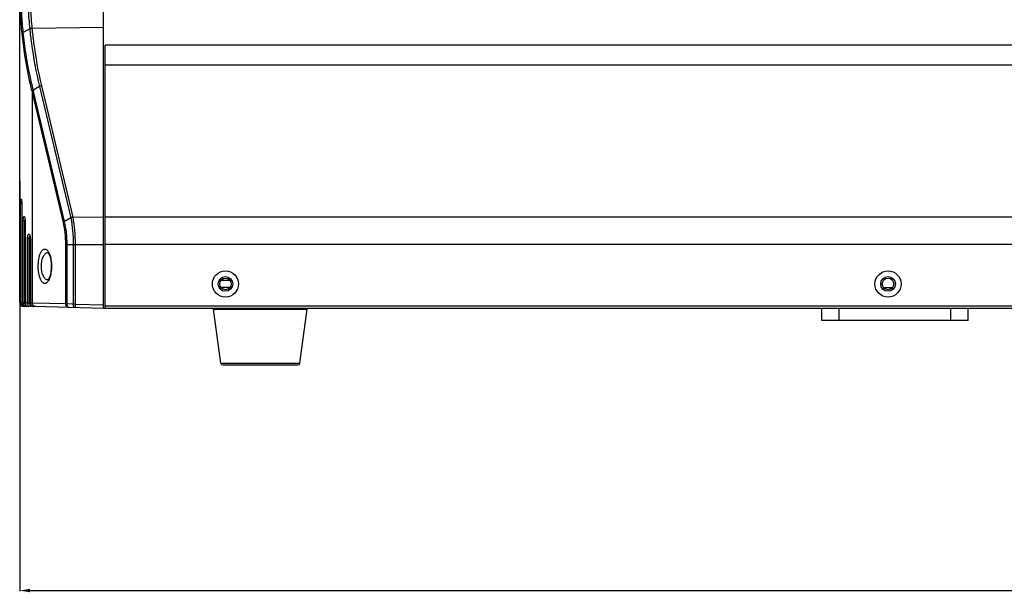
# Model space of a CAD drawing. Header units: millimetres. Extents: x 19192 to 20904, y 1507 to 2734.
# Tile 53 of 80: x 19237 to 19519, y 2315 to 2479. Entities that reach past the tile are written whole.
import ezdxf

# ---------------------------------------------------------------- set-up
doc = ezdxf.new("R2010")
doc.units = ezdxf.units.MM
doc.layers.add('02___PRT_ALL_AXES', color=7, linetype='Continuous')
doc.layers.add('粗实线', color=3, linetype='Continuous', lineweight=30)
doc.styles.get("Standard").update_dxf_attribs({"font": 'Arial Regular.ttf'})
doc.dimstyles.new('ISO-25', dxfattribs={"dimtxt": 15, "dimasz": 3, "dimexe": 0.2, "dimexo": 0, "dimgap": 2, "dimtad": 1, "dimdec": 1, "dimdsep": 46, "dimtxsty": 'Standard', "dimcen": 0, "dimadec": 0, "dimazin": 0, "dimtfac": 1, "dimtdec": 1, "dimtofl": 0, "dimtmove": 0, "dimatfit": 3, "dimfxl": 1, "dimarcsym": 0})

# ---------------------------------------------------------------- blocks, each defined once
blk = doc.blocks.new('*D69')
at = {"layer": 'Defpoints', "color": 0, "transparency": 16777216}
for p in [(19236.56, 2397.97), (20304.56, 2397.97), (20304.56, 2315.44)]:
    blk.add_point(p, dxfattribs=at)
at = {"layer": '粗实线', "color": 0, "lineweight": -2, "transparency": 16777216}
for p, q in [((19236.56, 2397.97), (19236.56, 2315.24)), ((20304.56, 2397.97), (20304.56, 2315.24)), ((19239.56, 2315.44), (20301.56, 2315.44))]:
    blk.add_line(p, q, dxfattribs=at)
at = {"layer": '粗实线', "color": 0, "transparency": 16777216}
for points in [[(19239.56, 2315.94), (19239.56, 2314.94), (19236.56, 2315.44)], [(20301.56, 2315.94), (20301.56, 2314.94), (20304.56, 2315.44)]]:
    blk.add_solid(points, dxfattribs=at)
at = {"layer": '粗实线', "color": 0, "transparency": 16777216, "insert": (19770.56, 2325.1), "char_height": 15, "attachment_point": 5}
blk.add_mtext('1068mm', dxfattribs=at)

msp = doc.modelspace()

# ---------------------------------------------------------------- linework, layer by layer
at = {"color": 7, "linetype": 'Continuous'}
for p, q in [((19260.56, 2396.37), (19260.56, 2588.53)), ((19236.56, 2431.45), (19236.56, 2553.82)), ((19239.43, 2476.51), (19237.58, 2475.5)), ((19239.43, 2476.51), (19239.43, 2476.48)), ((19260.56, 2476.94), (19240.07, 2476.66)), ((19240.07, 2476.69), (19240.07, 2476.66)), ((19261.06, 2396.37), (19261.06, 2471.87)), ((20280.06, 2471.87), (19261.06, 2471.87)), ((20280.06, 2466.14), (19261.06, 2466.14)), ((19242.23, 2459.99), (19240.46, 2458.97)), ((19242.23, 2459.99), (19251.2, 2422.33)), ((19242.79, 2460.19), (19251.77, 2422.52)), ((19240.21, 2397.88), (19240.21, 2458.25)), ((19249.09, 2420.99), (19240.21, 2458.25)), ((19249.43, 2421.31), (19240.56, 2458.57)), ((19236.56, 2432.37), (19236.56, 2431.45)), ((19236.56, 2431.45), (19236.56, 2397.97)), ((19236.64, 2431.45), (19236.56, 2431.45)), ((19236.64, 2397.97), (19236.64, 2431.45)), ((19236.64, 2431.45), (19236.65, 2431.45)), ((19236.65, 2397.97), (19236.65, 2431.45)), ((19236.83, 2397.96), (19236.83, 2426.45)), ((19236.83, 2426.45), (19237.14, 2426.45)), ((19237.14, 2426.45), (19237.14, 2397.96)), ((19237.14, 2426.45), (19237.14, 2397.96)), ((19251.77, 2422.52), (19251.78, 2422.48)), ((19251.78, 2422.48), (19260.56, 2422.6)), ((19237.57, 2397.95), (19237.57, 2421.45)), ((19238.13, 2421.45), (19237.57, 2421.45)), ((19238.06, 2422.13), (19238.09, 2421.9)), ((19238.06, 2397.95), (19238.06, 2421.45)), ((19238.09, 2421.9), (19238.11, 2421.61)), ((19238.11, 2421.61), (19238.11, 2421.45)), ((19238.11, 2421.45), (19238.11, 2397.93)), ((19238.13, 2421.45), (19238.13, 2397.93)), ((19251.2, 2422.33), (19249.43, 2421.31)), ((19251.2, 2422.33), (19251.21, 2422.29)), ((20280.06, 2422.48), (19261.06, 2422.48)), ((19239.52, 2417.05), (19239.57, 2416.74)), ((19238.81, 2397.91), (19238.81, 2416.45)), ((19239.62, 2416.45), (19238.81, 2416.45)), ((19239.29, 2397.91), (19239.29, 2416.45)), ((19239.57, 2416.74), (19239.59, 2416.45)), ((19239.59, 2416.45), (19239.59, 2397.89)), ((19239.62, 2416.45), (19239.62, 2397.89)), ((19249.78, 2397.63), (19249.78, 2414.71)), ((19249.78, 2414.71), (19250.14, 2414.71)), ((19250.14, 2397.63), (19250.14, 2414.71)), ((19250.14, 2414.71), (19260.56, 2414.71)), ((19251.91, 2414.71), (19251.91, 2397.58)), ((19252.46, 2414.71), (19252.46, 2397.58)), ((20280.06, 2414.64), (19261.06, 2414.64)), ((19244.75, 2412.68), (19244.86, 2412.49)), ((19296.89, 2404.35), (19294.23, 2404.35)), ((19296.85, 2402.35), (19294.27, 2402.35)), ((19484.28, 2402.33), (19486.84, 2402.33)), ((19236.64, 2397.97), (19236.56, 2397.97)), ((19236.56, 2397.97), (19236.56, 2397.97)), ((19236.64, 2397.97), (19236.65, 2397.97)), ((19236.83, 2397.96), (19236.65, 2397.97)), ((19236.83, 2397.96), (19237.14, 2397.96)), ((19237.14, 2397.96), (19237.16, 2397.76)), ((19237.14, 2397.96), (19237.14, 2397.96)), ((19237.57, 2397.95), (19237.14, 2397.96)), ((19237.57, 2397.95), (19238.06, 2397.95)), ((19238.11, 2397.93), (19238.13, 2397.74)), ((19238.13, 2397.93), (19238.11, 2397.93)), ((19238.81, 2397.91), (19238.13, 2397.93)), ((19238.55, 2396.94), (19238.55, 2397.12)), ((19238.81, 2397.91), (19239.29, 2397.91)), ((19239.59, 2397.89), (19239.64, 2397.6)), ((19239.62, 2397.89), (19239.59, 2397.89)), ((19240.21, 2397.88), (19239.62, 2397.89)), ((19239.78, 2396.91), (19239.79, 2397.32)), ((19249.78, 2397.63), (19240.21, 2397.88)), ((19250.14, 2397.63), (19249.78, 2397.63)), ((19251.91, 2397.58), (19250.14, 2397.63)), ((19252.46, 2397.58), (19251.91, 2397.58)), ((19252.46, 2397.58), (19260.56, 2397.37)), ((19237.54, 2396.97), (19237.53, 2396.97)), ((19260.56, 2396.37), (19237.54, 2396.97)), ((19237.81, 2396.96), (19237.81, 2397.02)), ((20280.56, 2396.37), (19260.56, 2396.37)), ((20280.06, 2396.97), (19261.06, 2396.97)), ((19292.09, 2396.14), (19319.03, 2396.14)), ((19466.56, 2392.87), (19466.56, 2396.37)), ((19471.56, 2392.87), (19471.56, 2396.37)), ((19503.56, 2392.87), (19503.56, 2396.37)), ((19508.56, 2392.87), (19508.56, 2396.37)), ((19508.56, 2392.87), (19466.56, 2392.87)), ((19294.24, 2380.64), (19316.88, 2380.64)), ((19294.79, 2380.17), (19316.33, 2380.17))]:
    msp.add_line(p, q, dxfattribs=at)
for points in [[(19236.6, 2432.75), (19236.6, 2432.75), (19236.6, 2432.73), (19236.61, 2432.68), (19236.61, 2432.61), (19236.62, 2432.51), (19236.63, 2432.4), (19236.63, 2432.26)], [(19236.63, 2432.26), (19236.64, 2432.11), (19236.64, 2431.93)], [(19236.64, 2431.93), (19236.64, 2431.75), (19236.64, 2431.55), (19236.64, 2431.45)], [(19237.06, 2427.44), (19237.05, 2427.45), (19237.06, 2427.44), (19237.07, 2427.37), (19237.09, 2427.25), (19237.11, 2427.09), (19237.13, 2426.89)], [(19237.13, 2426.89), (19237.13, 2426.67), (19237.14, 2426.45)], [(19238, 2422.36), (19237.99, 2422.36), (19238.02, 2422.29), (19238.06, 2422.13)], [(19239.45, 2417.28), (19239.44, 2417.29), (19239.46, 2417.24), (19239.52, 2417.05)], [(19244.61, 2412.41), (19244.62, 2412.4), (19244.75, 2412.27), (19245, 2411.84), (19245.26, 2411.12), (19245.47, 2410.17), (19245.58, 2409.1), (19245.6, 2408.45)], [(19245.6, 2408.45), (19245.58, 2407.83), (19245.47, 2406.75), (19245.27, 2405.79), (19245.01, 2405.06), (19244.75, 2404.63), (19244.7, 2404.57)], [(19237.16, 2397.76), (19237.29, 2397.42), (19237.54, 2397.16), (19237.87, 2396.99), (19238.12, 2396.96)], [(19238.13, 2397.74), (19238.26, 2397.41), (19238.51, 2397.14), (19238.83, 2396.97), (19239.1, 2396.93)], [(19239.64, 2397.6), (19239.84, 2397.23), (19240.19, 2396.98), (19240.59, 2396.89)]]:
    msp.add_lwpolyline(points, dxfattribs=at)
for centre, radius in [((19295.56, 2403.37), 3.75), ((19485.56, 2403.37), 3.75), ((19295.56, 2403.37), 2.1), ((19485.56, 2403.37), 2.1)]:
    msp.add_circle(centre, radius, dxfattribs=at)
for centre, radius, start, end in [((19323.62, 2478.49), 85.82, 193.3642, 193.6356), ((19324.86, 2478.65), 86.66, 193.1257, 193.3974), ((19248.84, 2426.45), 12.01, 177.9647, 179.9953), ((19229.09, 2426.45), 8.05, 359.9677, 2.9346), ((19239.82, 2421.5), 1.75, 170.0633, 173.3755), ((19233.28, 2421.45), 4.85, 359.9466, 4.8105), ((19236.53, 2416.48), 3.08, 5.6673, 8.4678), ((19240.77, 2416.45), 1.49, 172.9104, 180.0436), ((19240.63, 2416.47), 1.34, 168.5146, 172.901), ((19236.18, 2416.45), 3.43, 359.9424, 5.6612), ((19244.67, 2411.48), 0.914, 91.7075, 93.0629), ((19237.56, 2397.97), 1, 180.007, 188.9989), ((19237.56, 2397.97), 1, 180, 268.5), ((19237.56, 2397.97), 1, 189.0198, 201.1191), ((19237.56, 2397.97), 1, 201.1386, 203.7938), ((19237.66, 2397.97), 1.02, 179.958, 214.0815), ((19237.56, 2397.97), 1, 203.7913, 210.2223), ((19237.56, 2397.97), 1, 210.2488, 223.3774), ((19237.83, 2397.96), 1, 179.9927, 268.4999), ((19237.56, 2397.97), 1, 223.4029, 226.1773), ((19237.56, 2397.97), 1, 226.1767, 228.7828), ((19237.56, 2397.97), 1, 228.7797, 234.0967), ((19237.56, 2397.98), 1.01, 234.1232, 245.7805), ((19238.15, 2397.96), 1, 180.0048, 193.0038), ((19238.15, 2397.96), 1.01, 193.0704, 209.9479), ((19238.14, 2397.96), 1, 209.9951, 213.8229), ((19238.15, 2397.96), 1.01, 213.8732, 230.9638), ((19238.14, 2397.96), 1, 231.0098, 233.853), ((19238.15, 2397.96), 1.01, 233.9124, 252.0709), ((19238.57, 2397.94), 1, 179.9738, 213.6099), ((19238.57, 2397.94), 1, 213.6111, 268.5006), ((19239.13, 2397.93), 1.01, 180.0104, 197.5392), ((19239.13, 2397.93), 1, 197.5952, 205.6056), ((19239.13, 2397.93), 1, 205.6192, 215.1674), ((19239.13, 2397.93), 1, 215.1979, 228.4804), ((19239.13, 2397.93), 1, 228.5026, 233.9989), ((19239.13, 2397.94), 1.01, 234.0477, 250.7833), ((19239.77, 2397.91), 0.482, 180.0499, 193.7342), ((19240.62, 2397.89), 0.999, 207.4948, 209.7808), ((19240.62, 2397.89), 1, 209.8146, 224.8152), ((19240.62, 2397.9), 1.01, 224.8954, 241.632), ((19237.56, 2397.98), 1.01, 245.7994, 257.1875), ((19237.62, 2397.9), 0.935, 251.295, 268.4746), ((19237.57, 2397.99), 1.02, 257.1978, 268.5061), ((19238.14, 2397.96), 1, 252.1274, 255.2164), ((19238.14, 2397.96), 1, 255.2404, 268.4765), ((19239.13, 2397.93), 1, 250.8273, 254.7931), ((19239.13, 2397.93), 1, 254.82, 268.4748), ((19240.62, 2397.89), 1, 241.6722, 246.0714), ((19292.29, 2396.17), 0.2, 90, 187.9072), ((19318.83, 2396.17), 0.2, 352.0928, 90), ((19294.79, 2380.72), 0.55, 187.9072, 270), ((19316.33, 2380.72), 0.55, 270, 352.0928)]:
    msp.add_arc(centre, radius, start, end, dxfattribs=at)
for points, knots in [([(19238.71, 2500.38), (19238.71, 2498.29), (19238.71, 2494.15), (19238.77, 2488.05), (19238.96, 2482.19), (19239.24, 2478.36), (19239.43, 2476.51)], [0, 0, 0, 0, 0.262867, 0.519153, 0.765812, 1, 1, 1, 1]), ([(19239.4, 2500.42), (19239.4, 2498.34), (19239.4, 2494.23), (19239.45, 2488.17), (19239.61, 2482.33), (19239.88, 2478.53), (19240.07, 2476.69)], [0, 0, 0, 0, 0.262693, 0.518907, 0.765625, 1, 1, 1, 1]), ([(19237.25, 2475.15), (19237.07, 2476.87), (19236.82, 2480.41), (19236.63, 2485.85), (19236.57, 2491.51), (19236.56, 2495.36), (19236.56, 2497.31)], [0, 0, 0, 0, 0.233891, 0.480141, 0.736355, 1, 1, 1, 1]), ([(19237.58, 2475.5), (19237.39, 2477.2), (19237.13, 2480.71), (19236.94, 2486.1), (19236.86, 2491.7), (19236.85, 2495.5), (19236.85, 2497.42)], [0, 0, 0, 0, 0.234193, 0.480533, 0.73663, 1, 1, 1, 1]), ([(19240.07, 2476.69), (19240.01, 2476.68), (19239.79, 2476.65), (19239.58, 2476.59), (19239.43, 2476.51)], [0, 0, 0, 0, 0.263529, 1, 1, 1, 1]), ([(19240.07, 2476.66), (19240.01, 2476.66), (19239.79, 2476.63), (19239.58, 2476.56), (19239.43, 2476.48)], [0, 0, 0, 0, 0.26352, 1, 1, 1, 1]), ([(19239.43, 2476.48), (19239.58, 2475.1), (19240.24, 2469.56), (19241.26, 2464.06), (19242.23, 2459.99)], [0, 0, 0, 0, 0.249698, 1, 1, 1, 1]), ([(19240.07, 2476.66), (19240.21, 2475.28), (19240.85, 2469.75), (19241.84, 2464.26), (19242.79, 2460.19)], [0, 0, 0, 0, 0.249727, 1, 1, 1, 1]), ([(19237.25, 2475.15), (19237.26, 2475.18), (19237.33, 2475.33), (19237.46, 2475.44), (19237.58, 2475.5)], [0, 0, 0, 0, 0.21187, 1, 1, 1, 1]), ([(19240.12, 2458.65), (19239.78, 2460.01), (19238.54, 2465.45), (19237.69, 2470.98), (19237.25, 2475.15)], [0, 0, 0, 0, 0.250579, 1, 1, 1, 1]), ([(19240.46, 2458.97), (19240.13, 2460.33), (19238.88, 2465.79), (19238.02, 2471.33), (19237.58, 2475.5)], [0, 0, 0, 0, 0.250572, 1, 1, 1, 1]), ([(19242.79, 2460.19), (19242.74, 2460.18), (19242.55, 2460.14), (19242.36, 2460.07), (19242.23, 2459.99)], [0, 0, 0, 0, 0.257303, 1, 1, 1, 1]), ([(19240.12, 2458.65), (19240.13, 2458.68), (19240.22, 2458.81), (19240.36, 2458.91), (19240.46, 2458.98)], [0, 0, 0, 0, 0.216476, 1, 1, 1, 1]), ([(19240.21, 2458.25), (19240.25, 2458.32), (19240.35, 2458.44), (19240.48, 2458.53), (19240.56, 2458.57)], [0, 0, 0, 0, 0.453572, 1, 1, 1, 1]), ([(19236.63, 2432.43), (19236.62, 2432.49), (19236.62, 2432.58), (19236.61, 2432.69), (19236.6, 2432.75), (19236.6, 2432.8), (19236.59, 2432.83), (19236.59, 2432.85), (19236.59, 2432.86), (19236.59, 2432.87), (19236.58, 2432.87), (19236.58, 2432.86), (19236.58, 2432.85), (19236.58, 2432.82), (19236.57, 2432.78), (19236.57, 2432.72), (19236.57, 2432.65), (19236.56, 2432.53), (19236.56, 2432.44), (19236.56, 2432.37)], [0, 0, 0, 0, 0.203987, 0.286197, 0.353923, 0.406522, 0.443433, 0.455913, 0.464435, 0.469165, 0.471524, 0.476284, 0.484846, 0.51386, 0.558742, 0.619069, 0.694217, 0.783461, 1, 1, 1, 1]), ([(19236.65, 2431.45), (19236.65, 2431.54), (19236.64, 2431.86), (19236.64, 2432.19), (19236.63, 2432.43)], [0, 0, 0, 0, 0.273977, 1, 1, 1, 1]), ([(19236.84, 2426.87), (19236.84, 2426.99), (19236.85, 2427.15), (19236.87, 2427.35), (19236.89, 2427.47), (19236.9, 2427.56), (19236.92, 2427.63), (19236.94, 2427.66), (19236.95, 2427.68), (19236.96, 2427.69), (19236.98, 2427.7), (19237.01, 2427.68), (19237.03, 2427.63), (19237.05, 2427.56), (19237.07, 2427.46), (19237.09, 2427.34), (19237.11, 2427.14), (19237.13, 2426.98), (19237.13, 2426.86)], [0, 0, 0, 0, 0.197148, 0.280858, 0.352215, 0.40973, 0.452462, 0.468256, 0.480466, 0.489535, 0.496647, 0.51324, 0.542529, 0.586585, 0.645246, 0.717533, 0.801967, 1, 1, 1, 1]), ([(19237.57, 2421.45), (19237.57, 2421.58), (19237.58, 2421.83), (19237.61, 2422.13), (19237.65, 2422.34), (19237.68, 2422.46), (19237.71, 2422.56), (19237.75, 2422.64), (19237.79, 2422.69), (19237.86, 2422.71), (19237.93, 2422.64), (19237.97, 2422.55), (19238.01, 2422.44), (19238.04, 2422.32), (19238.06, 2422.22), (19238.07, 2422.17)], [0, 0, 0, 0, 0.206115, 0.391142, 0.470042, 0.53769, 0.592978, 0.635548, 0.666407, 0.689569, 0.745976, 0.791377, 0.849316, 0.919236, 1, 1, 1, 1]), ([(19251.77, 2422.52), (19251.72, 2422.51), (19251.52, 2422.47), (19251.33, 2422.4), (19251.2, 2422.33)], [0, 0, 0, 0, 0.257835, 1, 1, 1, 1]), ([(19238.06, 2421.45), (19238.06, 2421.47), (19238.07, 2421.55), (19238.07, 2421.64), (19238.08, 2421.7)], [0, 0, 0, 0, 0.253862, 1, 1, 1, 1]), ([(19238.07, 2422.17), (19238.07, 2422.15), (19238.09, 2422.04), (19238.1, 2421.94), (19238.11, 2421.86)], [0, 0, 0, 0, 0.235999, 1, 1, 1, 1]), ([(19249.09, 2420.99), (19249.12, 2421.05), (19249.23, 2421.17), (19249.36, 2421.27), (19249.43, 2421.31)], [0, 0, 0, 0, 0.453636, 1, 1, 1, 1]), ([(19249.78, 2414.71), (19249.78, 2415.81), (19249.67, 2417.92), (19249.33, 2420), (19249.09, 2420.99)], [0, 0, 0, 0, 0.519672, 1, 1, 1, 1]), ([(19250.14, 2414.71), (19250.14, 2415.86), (19250.03, 2418.08), (19249.67, 2420.27), (19249.43, 2421.31)], [0, 0, 0, 0, 0.51936, 1, 1, 1, 1]), ([(19251.78, 2422.48), (19251.73, 2422.47), (19251.53, 2422.43), (19251.34, 2422.36), (19251.21, 2422.29)], [0, 0, 0, 0, 0.257953, 1, 1, 1, 1]), ([(19251.21, 2422.29), (19251.45, 2421.09), (19251.8, 2418.57), (19251.91, 2416.03), (19251.91, 2414.71)], [0, 0, 0, 0, 0.480761, 1, 1, 1, 1]), ([(19251.78, 2422.48), (19252.01, 2421.25), (19252.35, 2418.67), (19252.46, 2416.07), (19252.46, 2414.71)], [0, 0, 0, 0, 0.480529, 1, 1, 1, 1]), ([(19238.81, 2416.45), (19238.81, 2416.59), (19238.82, 2416.86), (19238.88, 2417.23), (19238.96, 2417.48), (19239.05, 2417.61), (19239.11, 2417.68), (19239.18, 2417.7), (19239.26, 2417.69), (19239.33, 2417.63), (19239.42, 2417.51), (19239.52, 2417.27), (19239.56, 2417.06), (19239.58, 2416.94)], [0, 0, 0, 0, 0.190261, 0.357685, 0.485968, 0.533563, 0.571129, 0.602018, 0.632356, 0.668477, 0.714028, 0.837234, 1, 1, 1, 1]), ([(19239.31, 2416.73), (19239.32, 2416.75), (19239.33, 2416.82), (19239.36, 2416.89), (19239.38, 2416.94)], [0, 0, 0, 0, 0.266028, 1, 1, 1, 1]), ([(19239.38, 2416.94), (19239.39, 2416.96), (19239.42, 2417.03), (19239.46, 2417.09), (19239.5, 2417.12)], [0, 0, 0, 0, 0.279725, 1, 1, 1, 1]), ([(19241.87, 2408.45), (19241.87, 2408.9), (19241.92, 2409.76), (19242.11, 2410.97), (19242.41, 2411.99), (19242.76, 2412.67), (19243.08, 2413.06), (19243.31, 2413.26), (19243.56, 2413.37), (19243.82, 2413.4), (19244.07, 2413.34), (19244.32, 2413.2), (19244.55, 2412.97), (19244.68, 2412.78), (19244.75, 2412.68)], [0, 0, 0, 0, 0.195104, 0.376042, 0.531854, 0.656449, 0.706982, 0.750539, 0.788769, 0.824323, 0.860523, 0.900512, 0.946569, 1, 1, 1, 1]), ([(19242.78, 2408.45), (19242.78, 2408.97), (19242.85, 2409.73), (19243.09, 2410.66), (19243.32, 2411.25), (19243.6, 2411.73), (19243.91, 2412.09), (19244.25, 2412.32), (19244.5, 2412.38), (19244.62, 2412.39)], [0, 0, 0, 0, 0.334364, 0.485826, 0.621112, 0.738493, 0.838457, 0.923795, 1, 1, 1, 1]), ([(19244.86, 2412.49), (19244.88, 2412.45), (19244.99, 2412.24), (19245.08, 2412.03), (19245.14, 2411.87)], [0, 0, 0, 0, 0.233684, 1, 1, 1, 1]), ([(19245.14, 2411.87), (19245.23, 2411.63), (19245.38, 2411.11), (19245.6, 2409.98), (19245.67, 2409.07), (19245.67, 2408.45)], [0, 0, 0, 0, 0.218987, 0.463535, 1, 1, 1, 1]), ([(19244.86, 2404.4), (19244.79, 2404.28), (19244.66, 2404.06), (19244.37, 2403.73), (19244.02, 2403.51), (19243.65, 2403.5), (19243.39, 2403.59), (19243.15, 2403.76), (19242.81, 2404.14), (19242.45, 2404.82), (19242.13, 2405.85), (19241.92, 2407.09), (19241.87, 2407.98), (19241.87, 2408.45)], [0, 0, 0, 0, 0.057642, 0.10725, 0.186589, 0.22207, 0.25911, 0.300863, 0.349432, 0.470556, 0.624281, 0.80459, 1, 1, 1, 1]), ([(19244.7, 2404.5), (19244.58, 2404.5), (19244.32, 2404.55), (19243.96, 2404.76), (19243.64, 2405.11), (19243.35, 2405.59), (19243.11, 2406.18), (19242.85, 2407.14), (19242.78, 2407.91), (19242.78, 2408.45)], [0, 0, 0, 0, 0.076091, 0.160292, 0.258957, 0.375447, 0.510542, 0.662616, 1, 1, 1, 1]), ([(19245.67, 2408.45), (19245.67, 2407.83), (19245.6, 2406.92), (19245.38, 2405.78), (19245.23, 2405.27), (19245.14, 2405.03)], [0, 0, 0, 0, 0.536458, 0.781006, 1, 1, 1, 1]), ([(19245.14, 2405.03), (19245.12, 2404.97), (19245.04, 2404.76), (19244.94, 2404.55), (19244.86, 2404.4)], [0, 0, 0, 0, 0.26639, 1, 1, 1, 1]), ([(19237.32, 2397.02), (19237.22, 2397.05), (19237.03, 2397.15), (19236.88, 2397.31), (19236.82, 2397.4)], [0, 0, 0, 0, 0.482333, 1, 1, 1, 1]), ([(19239.78, 2396.91), (19239.65, 2396.92), (19239.4, 2396.97), (19239.07, 2397.2), (19238.86, 2397.52), (19238.81, 2397.78), (19238.81, 2397.91)], [0, 0, 0, 0, 0.248767, 0.498248, 0.748755, 1, 1, 1, 1]), ([(19239.74, 2397.42), (19239.64, 2397.43), (19239.44, 2397.52), (19239.32, 2397.7), (19239.3, 2397.8)], [0, 0, 0, 0, 0.500335, 1, 1, 1, 1]), ([(19240.68, 2397.01), (19240.54, 2397.1), (19240.3, 2397.36), (19240.21, 2397.7), (19240.21, 2397.88)], [0, 0, 0, 0, 0.492372, 1, 1, 1, 1]), ([(19250.69, 2396.63), (19250.57, 2396.63), (19250.33, 2396.69), (19250.02, 2396.91), (19249.83, 2397.24), (19249.78, 2397.5), (19249.78, 2397.63)], [0, 0, 0, 0, 0.242125, 0.488882, 0.74212, 1, 1, 1, 1]), ([(19250.69, 2396.63), (19250.61, 2396.63), (19250.44, 2396.7), (19250.27, 2396.94), (19250.16, 2397.26), (19250.14, 2397.5), (19250.14, 2397.63)], [0, 0, 0, 0, 0.186755, 0.415178, 0.692354, 1, 1, 1, 1]), ([(19252.46, 2396.58), (19252.39, 2396.58), (19252.22, 2396.65), (19252.04, 2396.89), (19251.93, 2397.21), (19251.91, 2397.45), (19251.91, 2397.58)], [0, 0, 0, 0, 0.18673, 0.415147, 0.69234, 1, 1, 1, 1]), ([(19252.46, 2397.58), (19252.46, 2397.52), (19252.46, 2397.39), (19252.45, 2397.2), (19252.45, 2397.03), (19252.45, 2396.88), (19252.45, 2396.77), (19252.45, 2396.7), (19252.45, 2396.66), (19252.46, 2396.63), (19252.46, 2396.6), (19252.46, 2396.59), (19252.46, 2396.58), (19252.46, 2396.58)], [0, 0, 0, 0, 0.194872, 0.382243, 0.554921, 0.706281, 0.830528, 0.880951, 0.922914, 0.95601, 0.979953, 0.994549, 1, 1, 1, 1]), ([(19237.33, 2397.04), (19237.35, 2397.03), (19237.41, 2396.99), (19237.48, 2396.97), (19237.54, 2396.97)], [0, 0, 0, 0, 0.256941, 1, 1, 1, 1]), ([(19241.12, 2396.88), (19241.01, 2396.88), (19240.85, 2396.92), (19240.71, 2396.99), (19240.68, 2397.01)], [0, 0, 0, 0, 0.746927, 1, 1, 1, 1])]:
    msp.add_open_spline(points, degree=3, knots=knots, dxfattribs=at)
for points in [[(19238.17, 2397.64), (19238.1, 2397.73), (19238.06, 2397.84), (19238.06, 2397.95)], [(19239.62, 2397.89), (19239.62, 2397.73), (19239.66, 2397.57), (19239.73, 2397.43)], [(19240.21, 2396.98), (19240.33, 2396.92), (19240.46, 2396.89), (19240.59, 2396.89)]]:
    msp.add_open_spline(points, degree=3, dxfattribs=at)
at = {"layer": '02___PRT_ALL_AXES', "color": 7, "linetype": 'Continuous'}
for p, q in [((19294.24, 2380.64), (19292.09, 2396.14)), ((19316.88, 2380.64), (19319.03, 2396.14))]:
    msp.add_line(p, q, dxfattribs=at)
for centre in [(19295.56, 2403.37), (19485.56, 2403.37)]:
    msp.add_circle(centre, 1.65, dxfattribs=at)

# ---------------------------------------------------------------- dimensions: what is measured, and where the dimension line sits
at = {"layer": '粗实线'}
dim = msp.add_linear_dim(base=(20304.56, 2315.44), p1=(19236.56, 2397.97), p2=(20304.56, 2397.97), text='1068mm', dimstyle='ISO-25', dxfattribs=at)
dim.commit()
dim.dimension.update_dxf_attribs({"geometry": '*D69', "text_midpoint": (19770.56, 2325.1)})

doc.saveas('drawing.dxf')
